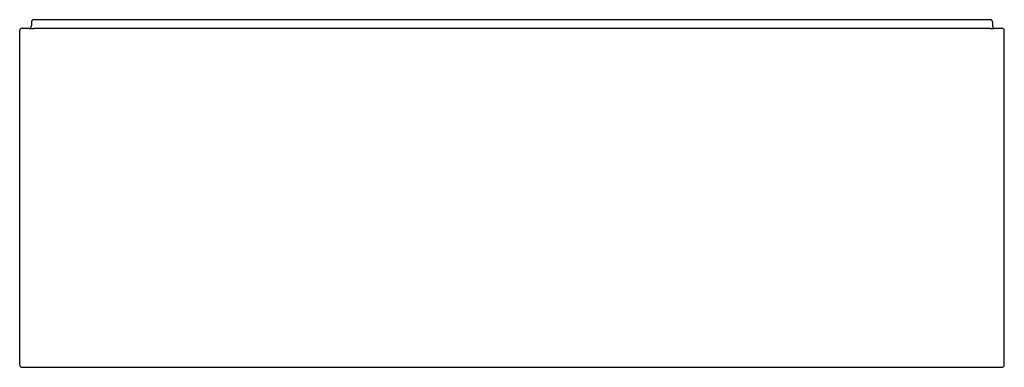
# Model space of a CAD drawing. Header units: millimetres. Extents: x 4208.91 to 4210.61, y 2791.76 to 2792.36.
import ezdxf

# ---------------------------------------------------------------- set-up
doc = ezdxf.new("R2010")
doc.units = ezdxf.units.MM
doc.layers.add('SANINDUSA', color=3, linetype='Continuous')

msp = doc.modelspace()

# ---------------------------------------------------------------- linework, layer by layer
at = {"layer": 'SANINDUSA'}
for p, q in [((4208.93, 2792.3529), (4208.93, 2792.3462)), ((4210.5885, 2792.3569), (4208.934, 2792.3569)), ((4210.5925, 2792.3529), (4210.5925, 2792.3462)), ((4208.9098, 2791.7601), (4208.9098, 2792.3382)), ((4208.9138, 2792.3422), (4208.926, 2792.3422)), ((4208.9262, 2792.342), (4208.926, 2792.3422)), ((4210.5884, 2792.3418), (4208.9342, 2792.3418)), ((4210.5965, 2792.3422), (4210.5964, 2792.342)), ((4210.5965, 2792.3422), (4210.6088, 2792.3422)), ((4210.6128, 2791.7601), (4210.6128, 2792.3382)), ((4208.9138, 2791.7561), (4210.6088, 2791.7561))]:
    msp.add_line(p, q, dxfattribs=at)
for centre, major_axis, ratio, start_param, end_param in [((4208.934, 2792.3529), (0.00283, -0.00283), 0.999695, 2.356347, 3.926839), ((4210.5885, 2792.3529), (0.00283, 0.00283), 0.999695, 5.497939, 7.068431), ((4208.9138, 2792.3382), (0.00283, -0.00283), 0.999695, 2.356347, 3.926839), ((4208.926, 2792.3462), (-0.00283, 0.00283), 0.999695, 2.356347, 3.926839), ((4208.9342, 2792.342), (0.008, 0), 0.017455, 3.159046, 4.712389), ((4210.5884, 2792.342), (0.008, 0), 0.017455, 4.712389, 6.265732), ((4210.5965, 2792.3462), (-0.00283, -0.00283), 0.999695, 5.497939, 7.068431), ((4210.6088, 2792.3382), (-0.00283, -0.00283), 0.999695, 2.356347, 3.926839), ((4208.9138, 2791.7601), (-0.00283, -0.00283), 0.999695, 5.497939, 7.068431), ((4210.6088, 2791.7601), (0.00283, -0.00283), 0.999695, 5.497939, 7.068431)]:
    msp.add_ellipse(centre, major_axis=major_axis, ratio=ratio, start_param=start_param, end_param=end_param, dxfattribs=at)

doc.saveas('drawing.dxf')
